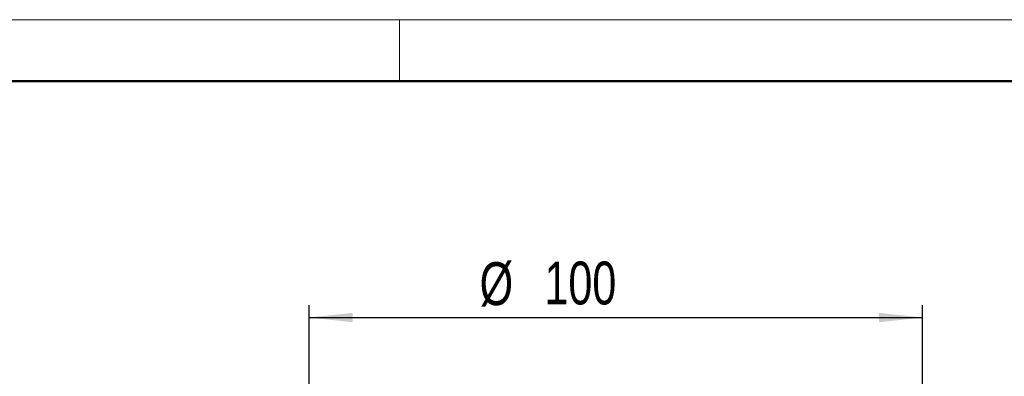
# Model space of a CAD drawing. Header units: millimetres. Extents: x 0 to 420, y 0 to 297.
# Tile 12 of 18: x 179 to 259, y 268 to 297. Entities that reach past the tile are written whole.
import ezdxf

# ---------------------------------------------------------------- set-up
doc = ezdxf.new("R2010")
doc.units = ezdxf.units.MM
doc.layers.add('ОСЕВЫЕ', color=7, linetype='Continuous')
doc.layers.add('ОСНОВНОЙ', color=7, linetype='Continuous', lineweight=25)
doc.styles.add('SLDTEXTSTYLE4', font='TXT', dxfattribs={"width": 0.75})
doc.dimstyles.new('SLDDIMSTYLE0', dxfattribs={"dimtxt": 3.5, "dimasz": 3.556, "dimexe": 0, "dimexo": 0.0625, "dimgap": 0.875, "dimtad": 1, "dimdec": 0, "dimlfac": 2, "dimrnd": 1e-09, "dimzin": 12, "dimdsep": 46, "dimtxsty": 'SLDTEXTSTYLE4', "dimsah": 1, "dimcen": 0.09, "dimadec": 0, "dimazin": 3, "dimtfac": 1, "dimtdec": 0, "dimtofl": 0, "dimtmove": 0, "dimatfit": 3, "dimfxl": 0, "dimfrac": 2, "dimtolj": 1, "dimtzin": 12, "dimarcsym": 0})

# ---------------------------------------------------------------- blocks, each defined once
blk = doc.blocks.new('_D_6')
at = {"layer": 'ОСЕВЫЕ'}
for p, q in [((202.63, 260.115), (202.63, 273.716)), ((252.63, 260.115), (252.63, 273.716)), ((202.63, 272.716), (252.63, 272.716))]:
    blk.add_line(p, q, dxfattribs=at)
for points in [[(202.63, 272.716), (206.186, 272.335), (206.186, 273.097)], [(252.63, 272.716), (249.074, 273.097), (249.074, 272.335)]]:
    blk.add_solid(points, dxfattribs=at)
at = {"layer": 'ОСЕВЫЕ', "char_height": 3.5, "attachment_point": 1, "style": 'SLDTEXTSTYLE4'}
for s, insert in [('%%c', (216.531, 277.228)), ('100', (221.81, 277.281))]:
    blk.add_mtext(s, dxfattribs=dict(at, insert=insert))

msp = doc.modelspace()

# ---------------------------------------------------------------- linework, layer by layer
at = {"color": 7, "linetype": 'Continuous', "lineweight": 18}
msp.add_line((0, 297), (420, 297), dxfattribs=at)
at = {"color": 7, "linetype": 'Continuous', "lineweight": 50}
msp.add_line((415, 292), (20, 292), dxfattribs=at)
at = {"layer": 'ОСНОВНОЙ', "linetype": 'Continuous', "lineweight": 18}
for p, q in [((210, 292), (210, 297)), ((20, 292), (415, 292)), ((217.5, 292.001), (217.5, 291.999))]:
    msp.add_line(p, q, dxfattribs=at)

# ---------------------------------------------------------------- dimensions: what is measured, and where the dimension line sits
at = {"layer": 'ОСЕВЫЕ'}
dim = msp.add_linear_dim(base=(252.63, 272.716), p1=(202.63, 260.115), p2=(252.63, 260.115), text='%%c<>', dimstyle='SLDDIMSTYLE0', dxfattribs=at)
dim.commit()
dim.dimension.update_dxf_attribs({"geometry": '_D_6', "text_midpoint": (223.05, 272.716), "dimtype": 160})

doc.saveas('drawing.dxf')
